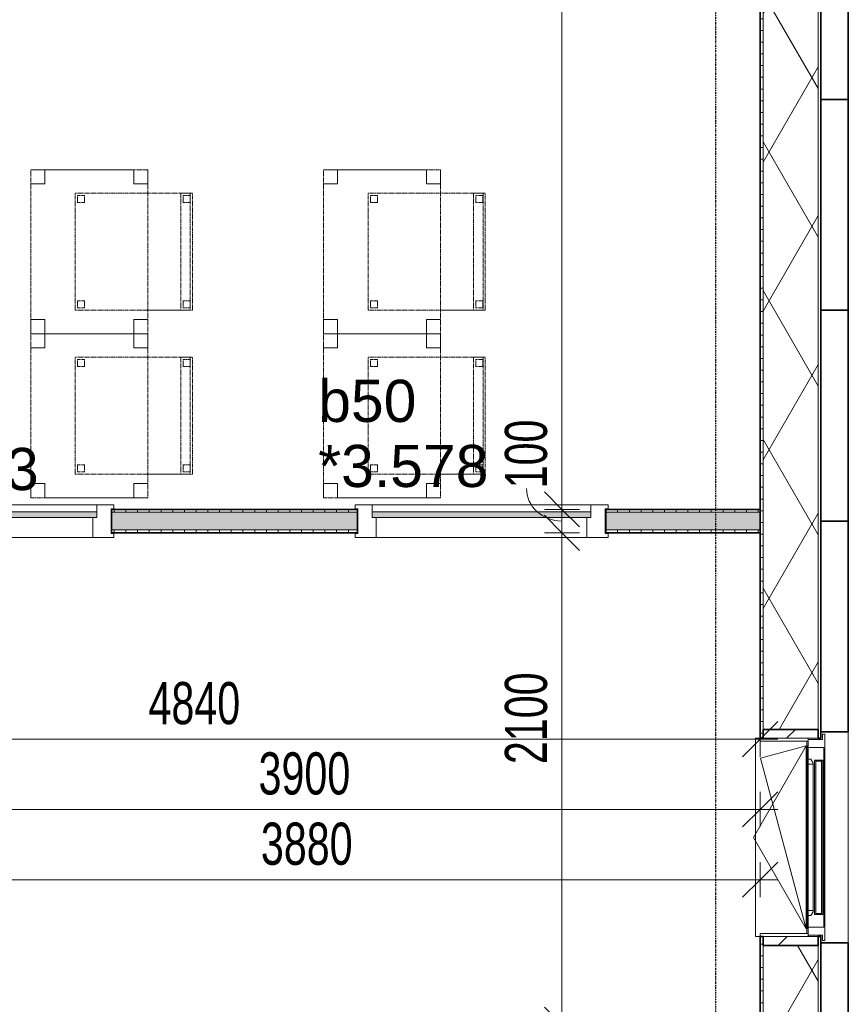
# Model space of a CAD drawing. Header units: millimetres. Extents: x -80560 to 110805, y -11020 to 52719.
# Tile 131 of 145: x 69722 to 73261, y 37637 to 41840. Entities that reach past the tile are written whole.
import ezdxf

# ---------------------------------------------------------------- set-up
doc = ezdxf.new("R2010")
doc.units = ezdxf.units.MM
doc.linetypes.add('CENTER2', pattern=[20, 8, -4, 4, -4])
doc.linetypes.add('DASHED2', pattern=[6, 4, -2])
for name, color, linetype, lineweight in [('A-ANNO-DIMS', 211, 'Continuous', 9), ('A-ANNO-DIMS-100', 211, 'Continuous', 9), ('A-DOOR', 31, 'Continuous', 18), ('A-FLOR', 192, 'Continuous', 18), ('A-GENM', 13, 'Continuous', 18), ('A-GLAZ', 151, 'Continuous', 18), ('A-GLAZ-IDEN', 152, 'Continuous', 18), ('A-GLAZ-SILL', 1, 'Continuous', 18), ('A-WALL', 113, 'Continuous', 35), ('A-WALL-PATT', 111, 'Continuous', 35), ('I-FURN', 30, 'Continuous', 18), ('I-WALL', 2, 'Continuous', 18), ('S-GRID', 1, 'Continuous', 9)]:
    doc.layers.add(name, color=color, linetype=linetype, lineweight=lineweight)
doc.styles.add('Arial', font='arial.ttf', dxfattribs={"height": 180})
doc.styles.add('Arial_5', font='arial.ttf', dxfattribs={"width": 0.7, "height": 180})
doc.dimstyles.new('n3o_1_8', dxfattribs={"dimscale": 304.8, "dimtxt": 183.646692, "dimasz": 0.492126, "dimexe": 0.246063, "dimexo": 0.0625, "dimgap": 0.032808, "dimtad": 1, "dimdec": 0, "dimdsep": 46, "dimtxsty": 'Arial_5', "dimblk1": 'OBLIQUE', "dimblk2": 'OBLIQUE', "dimsah": 1, "dimcen": 0.09, "dimdle": 0.246063, "dimazin": 0, "dimtfac": 1, "dimtdec": 4, "dimtix": 1, "dimtmove": 0, "dimatfit": 3, "dimfxl": 0.246063, "dimfxlon": 1, "dimtvp": 1, "dimtolj": 1, "dimtzin": 0, "dimarcsym": 2})
doc.dimstyles.new('n3o_1_8_1', dxfattribs={"dimscale": 304.8, "dimtxt": 183.646692, "dimasz": 0.492126, "dimexe": 0.246063, "dimexo": 0.0625, "dimgap": 0.032808, "dimtad": 1, "dimdec": 0, "dimdsep": 46, "dimtxsty": 'Arial_5', "dimblk1": 'OBLIQUE', "dimblk2": 'OBLIQUE', "dimsah": 1, "dimcen": 0.09, "dimdle": 0.246063, "dimazin": 0, "dimtfac": 1, "dimtdec": 4, "dimtix": 1, "dimtmove": 1, "dimatfit": 3, "dimfxl": 0.246063, "dimfxlon": 1, "dimtvp": 1, "dimtolj": 1, "dimtzin": 0, "dimarcsym": 2})
doc.dimstyles.new('n3o_1_8_2', dxfattribs={"dimscale": 304.8, "dimtxt": 183.646692, "dimasz": 0.492126, "dimexe": 0.246063, "dimexo": 0.0625, "dimgap": 0.032808, "dimtad": 1, "dimdec": 0, "dimdsep": 46, "dimtxsty": 'Arial_5', "dimblk1": 'OBLIQUE', "dimblk2": 'OBLIQUE', "dimsah": 1, "dimcen": 0.09, "dimdle": 0.246063, "dimazin": 0, "dimtfac": 1, "dimtdec": 4, "dimtix": 1, "dimtmove": 2, "dimatfit": 3, "dimfxl": 0.246063, "dimfxlon": 1, "dimtvp": 1, "dimtolj": 1, "dimtzin": 0, "dimarcsym": 2})
doc.dimstyles.new('n3o_1_8_3', dxfattribs={"dimscale": 304.8, "dimtxt": 183.646692, "dimasz": 0.492126, "dimexe": 0.246063, "dimexo": 0.0625, "dimgap": 0.032808, "dimtad": 1, "dimdec": 0, "dimdsep": 46, "dimtxsty": 'Arial_5', "dimblk1": 'OBLIQUE', "dimblk2": 'OBLIQUE', "dimsah": 1, "dimcen": 0.09, "dimdle": 0.246063, "dimazin": 0, "dimtfac": 1, "dimtdec": 4, "dimtix": 1, "dimtmove": 0, "dimatfit": 3, "dimfxl": 0.246063, "dimfxlon": 1, "dimtvp": 1, "dimtolj": 1, "dimtzin": 0, "dimarcsym": 2})
pattern_1 = [(45, (0, 0), (-141.42136, 141.42136), [])]
pattern_2 = [(90, (67525.82, 39650), (-50, -1e-13), [])]

# ---------------------------------------------------------------- blocks, each defined once
blk = doc.blocks.new('merk 900 draaikiep - std-30819372-DO_03 derde verdieping')
at = {"layer": 'A-GLAZ'}
for p, q in [((-362, 0), (-440, 0)), ((-440, 0), (-440, -10)), ((-362, -4), (-362, 0)), ((440, 0), (362, 0)), ((362, 0), (362, -4)), ((440, -10), (440, 0)), ((-440, -10), (-418, -10)), ((-418, -10), (-418, -72)), ((-384, -72), (-384, -4)), ((-384, -4), (-362, -4)), ((362, -4), (384, -4)), ((384, -4), (384, -72)), ((418, -72), (418, -10)), ((418, -10), (440, -10)), ((-418, -72), (-384, -72)), ((384, -72), (418, -72))]:
    blk.add_line(p, q, dxfattribs=at)
at = {"layer": 'A-GLAZ-SILL'}
for p, q in [((362, 0), (-362, 0)), ((362, -4), (-362, -4)), ((-334, -72), (-384, -72)), ((384, -72), (334, -72))]:
    blk.add_line(p, q, dxfattribs=at)
blk = doc.blocks.new('NLRS_41_GM_WPB_spouwlat-SH_generiek_ISR - 235x38-V116-DO_03 derde verdieping')
at = {"layer": 'A-GENM'}
h = blk.add_hatch(dxfattribs=at)
h.set_pattern_fill('FP_56', color=256, style=0, pattern_type=2)
h.set_pattern_definition(pattern_1)
h.paths.add_polyline_path([(48237, 37889), (48237, 37927), (48002, 37927), (48002, 37889), (48117, 37889)], flags=0)
for p, q in [((48002, 37927), (48002, 37889)), ((48237, 37927), (48002, 37927)), ((48237, 37889), (48237, 37927)), ((48002, 37889), (48237, 37889))]:
    blk.add_line(p, q, dxfattribs=at)
blk = doc.blocks.new('NLRS_41_GM_WPB_spouwlat-SH_generiek_ISR - 235x38-V117-DO_03 derde verdieping')
at = {"layer": 'A-GENM'}
h = blk.add_hatch(dxfattribs=at)
h.set_pattern_fill('FP_56', color=256, style=0, pattern_type=2)
h.set_pattern_definition(pattern_1)
h.paths.add_polyline_path([(48237, 38773), (48237, 38811), (48002, 38811), (48002, 38773), (48117, 38773)], flags=0)
for p, q in [((48002, 38811), (48002, 38773)), ((48237, 38811), (48002, 38811)), ((48237, 38773), (48237, 38811)), ((48002, 38773), (48237, 38773))]:
    blk.add_line(p, q, dxfattribs=at)
blk = doc.blocks.new('41_dagkanten_SH_generiek_ISR - 12x204_5-V118-DO_03 derde verdieping')
at = {"layer": 'A-GENM'}
for p, q in [((48194, 38773), (47989.5, 38773)), ((47989.5, 38773), (47989.5, 38761)), ((47989.5, 38761), (48194, 38761)), ((48194, 38768), (48194, 38773))]:
    blk.add_line(p, q, dxfattribs=at)
blk = doc.blocks.new('41_dagkanten_SH_generiek_ISR - 12x204_5-V119-DO_03 derde verdieping')
at = {"layer": 'A-GENM'}
for p, q in [((48194, 37939), (47989.5, 37939)), ((47989.5, 37939), (47989.5, 37927)), ((47989.5, 37927), (48194, 37927)), ((48194, 37927), (48194, 37932))]:
    blk.add_line(p, q, dxfattribs=at)
blk = doc.blocks.new('32_n3o_deur_enkel met zijlicht - 90x139_17_K_930_2410x2070_deur glasstrook-33349589-DO_03 derde verdieping')
at = {"layer": 'A-GLAZ'}
for p, q in [((-1035, 70), (-945, 70)), ((-1035, 53), (-1035, 70)), ((-1023, 53), (-1035, 53)), ((-1023, -52), (-1023, 53)), ((-945, 70), (-945, -15)), ((-45, 70), (-945, 70)), ((-45, 70), (45, 70)), ((-45, -15), (-45, 70)), ((45, 70), (45, -15)), ((945, 70), (1035, 70)), ((945, -15), (945, 70)), ((1023, 53), (1023, -52)), ((1035, 53), (1023, 53)), ((1035, 70), (1035, 53)), ((-962, -39), (-962, -69)), ((-28, -69), (-28, -39)), ((-1035, -52), (-1023, -52)), ((-1035, -69), (-1035, -52)), ((-962, -69), (-1035, -69)), ((-962, -69), (-28, -69)), ((28, -69), (-28, -69)), ((28, -55), (28, -69)), ((962, -69), (962, -55)), ((1035, -69), (962, -69)), ((1023, -52), (1035, -52)), ((1035, -52), (1035, -69))]:
    blk.add_line(p, q, dxfattribs=at)
blk = doc.blocks.new('30_n3o_raam_vast - 24mm-31742711-DO_03 derde verdieping')
at = {"layer": 'A-DOOR'}
blk.add_hatch(color=256, dxfattribs=at).paths.add_polyline_path([(0, 0), (-934, 0), (-934, -24), (0, -24)], flags=0)
for p, q in [((-934, -24), (-934, 0)), ((-934, 0), (0, 0)), ((0, 0), (0, -24)), ((0, -24), (-934, -24))]:
    blk.add_line(p, q, dxfattribs=at)
blk = doc.blocks.new('32_n3o_raam_h1xb1 - 90x139_17_K_2410x1080-31973212-DO_03 derde verdieping')
at = {"layer": 'A-GLAZ'}
for p, q in [((-540, 69.5), (-540, 52.5)), ((-467, 69.5), (-540, 69.5)), ((-540, 52.5), (-528, 52.5)), ((-528, 52.5), (-528, -52.5)), ((-467, 39.5), (-467, 69.5)), ((-467, 69.5), (467, 69.5)), ((540, 69.5), (467, 69.5)), ((467, 69.5), (467, 39.5)), ((528, -52.5), (528, 52.5)), ((528, 52.5), (540, 52.5)), ((540, 52.5), (540, 69.5)), ((-450, -69.5), (-450, 15.5)), ((450, 15.5), (450, -69.5)), ((-528, -52.5), (-540, -52.5)), ((-540, -52.5), (-540, -69.5)), ((-540, -69.5), (-450, -69.5)), ((450, -69.5), (-450, -69.5)), ((450, -69.5), (540, -69.5)), ((540, -52.5), (528, -52.5)), ((540, -69.5), (540, -52.5))]:
    blk.add_line(p, q, dxfattribs=at)
blk = doc.blocks.new('30_n3o_raam_vast - 24mm-31742709-DO_03 derde verdieping')
at = {"layer": 'A-DOOR'}
blk.add_hatch(color=256, dxfattribs=at).paths.add_polyline_path([(0, 24), (-934, 24), (-934, 0), (0, 0)], flags=0)
for p, q in [((0, 24), (-934, 24)), ((-934, 24), (-934, 0)), ((-934, 0), (0, 0)), ((0, 0), (0, 24))]:
    blk.add_line(p, q, dxfattribs=at)
blk = doc.blocks.new('82_tafel1 - tafel 500x700 2-30673039-DO_03 derde verdieping')
at = {"layer": 'I-FURN', "linetype": 'DASHED2'}
for p, q in [((350, 250), (-350, 250)), ((-350, 250), (-350, -250)), ((350, 250), (-350, 250)), ((-350, 250), (-350, -250)), ((-350, 250), (-350, 190)), ((-290, 250), (-350, 250)), ((-290, 190), (-290, 250)), ((-290, 250), (290, 250)), ((-290, 250), (-290, 190)), ((290, 250), (290, 190)), ((290, 190), (290, 250)), ((350, 250), (290, 250)), ((350, -250), (350, 250)), ((350, -250), (350, 250)), ((350, 190), (350, 250)), ((-350, -190), (-350, 190)), ((-350, 190), (-290, 190)), ((-290, 190), (-350, 190)), ((290, 190), (350, 190)), ((350, 190), (290, 190)), ((350, 190), (350, -190)), ((-290, -190), (-350, -190)), ((-350, -190), (-290, -190)), ((-350, -190), (-350, -250)), ((-290, -250), (-290, -190)), ((-290, -190), (-290, -250)), ((350, -190), (290, -190)), ((290, -190), (290, -250)), ((290, -250), (290, -190)), ((290, -190), (350, -190)), ((350, -250), (350, -190)), ((-350, -250), (350, -250)), ((-350, -250), (350, -250)), ((-350, -250), (-290, -250)), ((290, -250), (-290, -250)), ((290, -250), (350, -250))]:
    blk.add_line(p, q, dxfattribs=at)
blk = doc.blocks.new('82_zitmeubel - stoel 500x500-V265-DO_03 derde verdieping')
at = {"layer": 'I-FURN', "linetype": 'DASHED2'}
for p, q in [((-192.1, -73), (-192.1, 237)), ((-192.1, 237), (-192.1, -73)), ((-192.1, 237), (307.9, 237)), ((-192.1, 237), (307.9, 237)), ((-182.1, 226), (-182.1, 198)), ((-182.1, 198), (-182.1, 226)), ((-153.1, 227), (-181.1, 227)), ((-181.1, 227), (-153.1, 227)), ((-152.1, 198), (-152.1, 226)), ((-152.1, 226), (-152.1, 198)), ((267.9, 226), (267.9, 198)), ((267.9, 198), (267.9, 226)), ((296.9, 227), (268.9, 227)), ((268.9, 227), (296.9, 227)), ((297.9, 198), (297.9, 226)), ((297.9, 226), (297.9, 198)), ((307.9, 237), (307.9, -73)), ((307.9, -73), (307.9, 237)), ((-181.1, 197), (-153.1, 197)), ((-153.1, 197), (-181.1, 197)), ((268.9, 197), (296.9, 197)), ((296.9, 197), (268.9, 197)), ((-192.1, -213), (-192.1, -73)), ((-192.1, -73), (-192.1, -263)), ((307.9, -73), (307.9, -213)), ((307.9, -263), (307.9, -73)), ((-192.1, -254.1), (-192.1, -213)), ((307.9, -213), (-192.1, -213)), ((-182.1, -224), (-182.1, -252)), ((-182.1, -252), (-182.1, -224)), ((-153.1, -223), (-181.1, -223)), ((-181.1, -223), (-153.1, -223)), ((-152.1, -252), (-152.1, -224)), ((-152.1, -224), (-152.1, -252)), ((267.9, -224), (267.9, -252)), ((267.9, -252), (267.9, -224)), ((296.9, -223), (268.9, -223)), ((268.9, -223), (296.9, -223)), ((297.9, -252), (297.9, -224)), ((297.9, -224), (297.9, -252)), ((307.9, -213), (307.9, -254.1)), ((-192.1, -263), (-192.1, -254.1)), ((307.9, -254.1), (-192.1, -254.1)), ((-192.1, -263), (307.9, -263)), ((-192.1, -263), (307.9, -263)), ((-181.1, -253), (-153.1, -253)), ((-153.1, -253), (-181.1, -253)), ((268.9, -253), (296.9, -253)), ((296.9, -253), (268.9, -253)), ((307.9, -254.1), (307.9, -263))]:
    blk.add_line(p, q, dxfattribs=at)
for centre, start, end in [((-181.1, 226), 90, 180), ((-181.1, 226), 150, 180), ((-181.1, 226), 120, 150), ((-181.1, 226), 105, 120), ((-181.1, 226), 90, 105), ((-153.1, 226), 75, 90), ((-153.1, 226), 75, 90), ((-153.1, 226), 45, 75), ((-153.1, 226), 360, 75), ((-153.1, 226), 360, 45), ((268.9, 226), 90, 180), ((268.9, 226), 90, 165), ((268.9, 226), 165, 180), ((296.9, 226), 360, 90), ((296.9, 226), 15, 90), ((296.9, 226), 360, 15), ((-181.1, 198), 180, 270), ((-181.1, 198), 180, 270), ((-153.1, 198), 270, 0), ((-153.1, 198), 270, 0), ((268.9, 198), 180, 240), ((268.9, 198), 180, 270), ((268.9, 198), 240, 270), ((296.9, 198), 270, 360), ((296.9, 198), 270, 360), ((-181.1, -224), 90, 180), ((-181.1, -224), 135, 180), ((-181.1, -252), 180, 270), ((-181.1, -252), 180, 270), ((-181.1, -224), 90, 135), ((-153.1, -224), 0, 90), ((-153.1, -224), 0, 90), ((-153.1, -252), 270, 0), ((-153.1, -252), 270, 0), ((268.9, -224), 90, 180), ((268.9, -224), 105, 180), ((268.9, -252), 180, 270), ((268.9, -252), 180, 270), ((268.9, -224), 90, 105), ((296.9, -224), 0, 90), ((296.9, -224), 0, 90), ((296.9, -252), 270, 0), ((296.9, -252), 270, 0)]:
    blk.add_arc(centre, 1, start, end, dxfattribs=at)
blk = doc.blocks.new('82_zitmeubel - stoel 500x500-V266-DO_03 derde verdieping')
at = {"layer": 'I-FURN', "linetype": 'DASHED2'}
for p, q in [((-192.1, -73), (-192.1, 237)), ((-192.1, 237), (-192.1, -73)), ((-192.1, 237), (307.9, 237)), ((-192.1, 237), (307.9, 237)), ((-182.1, 226), (-182.1, 198)), ((-182.1, 198), (-182.1, 226)), ((-153.1, 227), (-181.1, 227)), ((-181.1, 227), (-153.1, 227)), ((-152.1, 198), (-152.1, 226)), ((-152.1, 226), (-152.1, 198)), ((267.9, 226), (267.9, 198)), ((267.9, 198), (267.9, 226)), ((296.9, 227), (268.9, 227)), ((268.9, 227), (296.9, 227)), ((297.9, 198), (297.9, 226)), ((297.9, 226), (297.9, 198)), ((307.9, 237), (307.9, -73)), ((307.9, -73), (307.9, 237)), ((-181.1, 197), (-153.1, 197)), ((-153.1, 197), (-181.1, 197)), ((268.9, 197), (296.9, 197)), ((296.9, 197), (268.9, 197)), ((-192.1, -213), (-192.1, -73)), ((-192.1, -73), (-192.1, -263)), ((307.9, -73), (307.9, -213)), ((307.9, -263), (307.9, -73)), ((-192.1, -254.1), (-192.1, -213)), ((307.9, -213), (-192.1, -213)), ((-182.1, -224), (-182.1, -252)), ((-182.1, -252), (-182.1, -224)), ((-153.1, -223), (-181.1, -223)), ((-181.1, -223), (-153.1, -223)), ((-152.1, -252), (-152.1, -224)), ((-152.1, -224), (-152.1, -252)), ((267.9, -224), (267.9, -252)), ((267.9, -252), (267.9, -224)), ((296.9, -223), (268.9, -223)), ((268.9, -223), (296.9, -223)), ((297.9, -252), (297.9, -224)), ((297.9, -224), (297.9, -252)), ((307.9, -213), (307.9, -254.1)), ((-192.1, -263), (-192.1, -254.1)), ((307.9, -254.1), (-192.1, -254.1)), ((-192.1, -263), (307.9, -263)), ((-192.1, -263), (307.9, -263)), ((-181.1, -253), (-153.1, -253)), ((-153.1, -253), (-181.1, -253)), ((268.9, -253), (296.9, -253)), ((296.9, -253), (268.9, -253)), ((307.9, -254.1), (307.9, -263))]:
    blk.add_line(p, q, dxfattribs=at)
for centre, start, end in [((-181.1, 226), 90, 165), ((-181.1, 226), 90, 180), ((-181.1, 226), 165, 180), ((-153.1, 226), 75, 90), ((-153.1, 226), 360, 90), ((-153.1, 226), 60, 75), ((-153.1, 226), 45, 60), ((-153.1, 226), 360, 45), ((268.9, 226), 90, 180), ((268.9, 226), 150, 165), ((268.9, 226), 165, 180), ((268.9, 226), 90, 150), ((296.9, 226), 75, 90), ((296.9, 226), 75, 90), ((296.9, 226), 60, 75), ((296.9, 226), 360, 75), ((296.9, 226), 360, 60), ((-181.1, 198), 180, 270), ((-181.1, 198), 180, 270), ((-153.1, 198), 270, 0), ((-153.1, 198), 270, 345), ((-153.1, 198), 345, 0), ((268.9, 198), 180, 270), ((268.9, 198), 180, 195), ((268.9, 198), 195, 270), ((296.9, 198), 270, 360), ((296.9, 198), 270, 330), ((296.9, 198), 330, 360), ((-181.1, -224), 90, 180), ((-181.1, -224), 90, 180), ((-181.1, -252), 180, 270), ((-181.1, -252), 180, 270), ((-153.1, -224), 0, 90), ((-153.1, -224), 30, 90), ((-153.1, -252), 270, 0), ((-153.1, -252), 270, 0), ((-153.1, -224), 0, 30), ((268.9, -224), 90, 180), ((268.9, -224), 90, 180), ((268.9, -252), 180, 270), ((268.9, -252), 180, 270), ((296.9, -224), 0, 90), ((296.9, -224), 0, 90), ((296.9, -252), 270, 0), ((296.9, -252), 330, 0), ((296.9, -252), 270, 330)]:
    blk.add_arc(centre, 1, start, end, dxfattribs=at)
blk = doc.blocks.new('82_zitmeubel - stoel 500x500-V267-DO_03 derde verdieping')
at = {"layer": 'I-FURN', "linetype": 'DASHED2'}
for p, q in [((-192.1, -73), (-192.1, 237)), ((-192.1, 237), (-192.1, -73)), ((-192.1, 237), (307.9, 237)), ((-192.1, 237), (307.9, 237)), ((-182.1, 226), (-182.1, 198)), ((-182.1, 198), (-182.1, 226)), ((-153.1, 227), (-181.1, 227)), ((-181.1, 227), (-153.1, 227)), ((-152.1, 198), (-152.1, 226)), ((-152.1, 226), (-152.1, 198)), ((267.9, 226), (267.9, 198)), ((267.9, 198), (267.9, 226)), ((296.9, 227), (268.9, 227)), ((268.9, 227), (296.9, 227)), ((297.9, 198), (297.9, 226)), ((297.9, 226), (297.9, 198)), ((307.9, 237), (307.9, -73)), ((307.9, -73), (307.9, 237)), ((-181.1, 197), (-153.1, 197)), ((-153.1, 197), (-181.1, 197)), ((268.9, 197), (296.9, 197)), ((296.9, 197), (268.9, 197)), ((-192.1, -213), (-192.1, -73)), ((-192.1, -73), (-192.1, -263)), ((307.9, -73), (307.9, -213)), ((307.9, -263), (307.9, -73)), ((-192.1, -254.1), (-192.1, -213)), ((307.9, -213), (-192.1, -213)), ((-182.1, -224), (-182.1, -252)), ((-182.1, -252), (-182.1, -224)), ((-153.1, -223), (-181.1, -223)), ((-181.1, -223), (-153.1, -223)), ((-152.1, -252), (-152.1, -224)), ((-152.1, -224), (-152.1, -252)), ((267.9, -224), (267.9, -252)), ((267.9, -252), (267.9, -224)), ((296.9, -223), (268.9, -223)), ((268.9, -223), (296.9, -223)), ((297.9, -252), (297.9, -224)), ((297.9, -224), (297.9, -252)), ((307.9, -213), (307.9, -254.1)), ((-192.1, -263), (-192.1, -254.1)), ((307.9, -254.1), (-192.1, -254.1)), ((-192.1, -263), (307.9, -263)), ((-192.1, -263), (307.9, -263)), ((-181.1, -253), (-153.1, -253)), ((-153.1, -253), (-181.1, -253)), ((268.9, -253), (296.9, -253)), ((296.9, -253), (268.9, -253)), ((307.9, -254.1), (307.9, -263))]:
    blk.add_line(p, q, dxfattribs=at)
for centre, start, end in [((-181.1, 226), 90, 180), ((-181.1, 226), 90, 180), ((-153.1, 226), 75, 90), ((-153.1, 226), 60, 90), ((-153.1, 226), 45, 75), ((-153.1, 226), 360, 60), ((-153.1, 226), 360, 45), ((268.9, 226), 90, 180), ((268.9, 226), 150, 165), ((268.9, 226), 165, 180), ((268.9, 226), 90, 150), ((296.9, 226), 360, 90), ((296.9, 226), 360, 90), ((-181.1, 198), 180, 195), ((-181.1, 198), 180, 270), ((-181.1, 198), 195, 270), ((-153.1, 198), 270, 0), ((-153.1, 198), 270, 285), ((-153.1, 198), 285, 0), ((268.9, 198), 180, 270), ((268.9, 198), 180, 240), ((268.9, 198), 240, 270), ((296.9, 198), 270, 360), ((296.9, 198), 270, 360), ((-181.1, -224), 90, 180), ((-181.1, -224), 90, 180), ((-181.1, -252), 180, 270), ((-181.1, -252), 180, 195), ((-153.1, -224), 0, 90), ((-153.1, -224), 0, 90), ((-153.1, -252), 270, 0), ((-153.1, -252), 270, 0), ((268.9, -224), 90, 180), ((268.9, -224), 90, 180), ((268.9, -252), 180, 270), ((268.9, -252), 180, 270), ((296.9, -224), 0, 90), ((296.9, -224), 0, 90), ((296.9, -252), 270, 0), ((296.9, -252), 270, 0), ((-181.1, -252), 195, 270)]:
    blk.add_arc(centre, 1, start, end, dxfattribs=at)
blk = doc.blocks.new('82_zitmeubel - stoel 500x500-V268-DO_03 derde verdieping')
at = {"layer": 'I-FURN', "linetype": 'DASHED2'}
for p, q in [((-192.1, -73), (-192.1, 237)), ((-192.1, 237), (-192.1, -73)), ((-192.1, 237), (307.9, 237)), ((-192.1, 237), (307.9, 237)), ((-182.1, 226), (-182.1, 198)), ((-182.1, 198), (-182.1, 226)), ((-153.1, 227), (-181.1, 227)), ((-181.1, 227), (-153.1, 227)), ((-152.1, 198), (-152.1, 226)), ((-152.1, 226), (-152.1, 198)), ((267.9, 226), (267.9, 198)), ((267.9, 198), (267.9, 226)), ((296.9, 227), (268.9, 227)), ((268.9, 227), (296.9, 227)), ((297.9, 198), (297.9, 226)), ((297.9, 226), (297.9, 198)), ((307.9, 237), (307.9, -73)), ((307.9, -73), (307.9, 237)), ((-181.1, 197), (-153.1, 197)), ((-153.1, 197), (-181.1, 197)), ((268.9, 197), (296.9, 197)), ((296.9, 197), (268.9, 197)), ((-192.1, -213), (-192.1, -73)), ((-192.1, -73), (-192.1, -263)), ((307.9, -73), (307.9, -213)), ((307.9, -263), (307.9, -73)), ((-192.1, -254.1), (-192.1, -213)), ((307.9, -213), (-192.1, -213)), ((-182.1, -224), (-182.1, -252)), ((-182.1, -252), (-182.1, -224)), ((-153.1, -223), (-181.1, -223)), ((-181.1, -223), (-153.1, -223)), ((-152.1, -252), (-152.1, -224)), ((-152.1, -224), (-152.1, -252)), ((267.9, -224), (267.9, -252)), ((267.9, -252), (267.9, -224)), ((296.9, -223), (268.9, -223)), ((268.9, -223), (296.9, -223)), ((297.9, -252), (297.9, -224)), ((297.9, -224), (297.9, -252)), ((307.9, -213), (307.9, -254.1)), ((-192.1, -263), (-192.1, -254.1)), ((307.9, -254.1), (-192.1, -254.1)), ((-192.1, -263), (307.9, -263)), ((-192.1, -263), (307.9, -263)), ((-181.1, -253), (-153.1, -253)), ((-153.1, -253), (-181.1, -253)), ((268.9, -253), (296.9, -253)), ((296.9, -253), (268.9, -253)), ((307.9, -254.1), (307.9, -263))]:
    blk.add_line(p, q, dxfattribs=at)
for centre, start, end in [((-181.1, 226), 90, 180), ((-181.1, 226), 90, 180), ((-153.1, 226), 360, 90), ((-153.1, 226), 15, 90), ((-153.1, 226), 360, 15), ((268.9, 226), 90, 180), ((268.9, 226), 90, 180), ((296.9, 226), 360, 90), ((296.9, 226), 360, 90), ((-181.1, 198), 180, 210), ((-181.1, 198), 180, 255), ((-181.1, 198), 210, 240), ((-181.1, 198), 240, 255), ((-181.1, 198), 255, 270), ((-181.1, 198), 255, 270), ((-153.1, 198), 270, 0), ((-153.1, 198), 270, 285), ((-153.1, 198), 285, 0), ((268.9, 198), 180, 195), ((268.9, 198), 180, 210), ((268.9, 198), 195, 270), ((268.9, 198), 210, 225), ((268.9, 198), 225, 240), ((268.9, 198), 240, 255), ((268.9, 198), 255, 270), ((296.9, 198), 270, 300), ((296.9, 198), 270, 285), ((296.9, 198), 285, 360), ((296.9, 198), 300, 315), ((296.9, 198), 315, 360), ((-181.1, -224), 90, 180), ((-181.1, -224), 150, 180), ((-181.1, -252), 180, 270), ((-181.1, -252), 180, 210), ((-181.1, -224), 90, 150), ((-153.1, -224), 0, 90), ((-153.1, -224), 0, 90), ((-153.1, -252), 270, 0), ((-153.1, -252), 285, 0), ((268.9, -224), 90, 180), ((268.9, -224), 90, 180), ((268.9, -252), 180, 270), ((268.9, -252), 180, 270), ((296.9, -224), 0, 90), ((296.9, -224), 0, 90), ((296.9, -252), 270, 0), ((296.9, -252), 330, 0), ((-181.1, -252), 210, 270), ((-153.1, -252), 270, 285), ((296.9, -252), 270, 315), ((296.9, -252), 315, 330)]:
    blk.add_arc(centre, 1, start, end, dxfattribs=at)
blk = doc.blocks.new('31_n3o_RT72_raam binnensponning_771017_v3 - Type 1-33563407-DO_03 derde verdieping')
at = {"layer": 'A-GENM'}
for p, q in [((-372, -72), (-390, -72)), ((-390, -72), (-390, -76)), ((-390, -76), (-372.03, -76)), ((-372.03, -76), (-372, -72)), ((-372, -72), (-372.03, -76)), ((-372.03, -76), (372.03, -76)), ((372, -72), (-372, -72)), ((372.03, -76), (372, -72)), ((390, -72), (372, -72)), ((372, -72), (372.03, -76)), ((372.03, -76), (390, -76)), ((390, -76), (390, -72))]:
    blk.add_line(p, q, dxfattribs=at)
blk = doc.blocks.new('Mobility Plan Swing v2 - Mobility Plan Swing v2-33563420-DO_03 derde verdieping')
at = {"layer": 'A-GENM'}
for p, q in [((-390, 0), (0, 225.2)), ((0, 225.2), (390, 0)), ((-390, 0), (337.7, 195)), ((390, 0), (337.7, 195))]:
    blk.add_line(p, q, dxfattribs=at)
blk = doc.blocks.new('30_n3o_RT72_glas met glaslat - Type 1-33563412-DO_03 derde verdieping')
at = {"layer": 'A-GENM'}
for points in [[(329, -5), (-329, -5), (-329, -11), (329, -11)], [(329, -35), (-329, -35), (-329, -41), (329, -41)]]:
    blk.add_hatch(color=256, dxfattribs=at).paths.add_polyline_path(points, flags=0)
for p, q in [((-0.50292, 0), (0.50292, 0)), ((-329, -11), (-329, -5)), ((-329, -5), (329, -5)), ((329, -11), (-329, -11)), ((-329, -35), (-329, -11)), ((-329, -41), (-329, -35)), ((-329, -35), (329, -35)), ((329, -41), (-329, -41)), ((-325, -11), (-325, -35)), ((325, -35), (325, -11)), ((329, -11), (329, -5)), ((329, -11), (329, -35)), ((329, -41), (329, -35))]:
    blk.add_line(p, q, dxfattribs=at)
blk = doc.blocks.new('DPWP_30_n3o_RT72_glas met glaslat Frame1 - Type 1-33563415-DO_03 derde verdieping')
at = {"layer": 'A-GENM'}
for p, q in [((-334, -15), (-317.317, -5)), ((-334, -27), (-334, -15)), ((-312, -27), (-334, -27)), ((-317.317, -5), (-312, -5)), ((312, -5), (-312, -5)), ((-312, -5), (-312, -27)), ((312, -27), (-312, -27)), ((312, -5), (317.317, -5)), ((312, -27), (312, -5)), ((334, -27), (312, -27)), ((317.317, -5), (334, -15)), ((334, -15), (334, -27))]:
    blk.add_line(p, q, dxfattribs=at)
blk = doc.blocks.new('NLRS_42_GM_ISR_vensterbank_kunststeen-SH_generiek_ISR - 220x20-33891784-DO_03 derde verdieping')
at = {"layer": 'A-GENM'}
for p, q in [((-423, 199.5), (-423, 220)), ((-423, 220), (423, 220)), ((423, 220), (423, 199.5)), ((-390, 0), (-411, 0)), ((411, 0), (390, 0))]:
    blk.add_line(p, q, dxfattribs=at)
blk = doc.blocks.new('DIMBLOCK219-DO_03 derde verdieping')
at = {"layer": 'A-ANNO-DIMS-100'}
for p, q in [((68044.8, 38769.3), (68119.8, 38844.3)), ((68044.8, 38844.3), (68044.8, 38694.3)), ((68044.8, 38769.3), (68044.8, 38844.3)), ((72884.3, 38769.3), (72959.3, 38844.3)), ((72884.3, 38844.3), (72884.3, 38694.3)), ((72884.3, 38769.3), (72884.3, 38844.3)), ((68044.8, 38769.3), (67969.8, 38694.3)), ((68044.8, 38769.3), (72959.3, 38769.3)), ((72884.3, 38769.3), (72809.3, 38694.3))]:
    blk.add_line(p, q, dxfattribs=at)
at = {"layer": 'A-ANNO-DIMS-100', "color": 0, "insert": (70272.4, 39013), "char_height": 180, "width": 461.094, "attachment_point": 1, "line_spacing_factor": 0.941778, "style": 'Arial_5'}
blk.add_mtext('4840', dxfattribs=at)
blk = doc.blocks.new('_Oblique')
at = {"color": 0, "linetype": 'ByBlock', "lineweight": -2}
blk.add_line((-0.5, -0.5), (0.5, 0.5), dxfattribs=at)
blk = doc.blocks.new('DIMBLOCK236-DO_03 derde verdieping')
at = {"layer": 'A-ANNO-DIMS-100'}
for p, q in [((68984.8, 38469.3), (69059.8, 38544.3)), ((68984.8, 38394.3), (68984.8, 38544.3)), ((72884.3, 38469.3), (72959.3, 38544.3)), ((72884.3, 38544.3), (72884.3, 38394.3)), ((72884.3, 38469.3), (72884.3, 38544.3)), ((68984.8, 38469.3), (68909.8, 38394.3)), ((68984.8, 38469.3), (72959.3, 38469.3)), ((68984.8, 38469.3), (68984.8, 38394.3)), ((72884.3, 38469.3), (72809.3, 38394.3))]:
    blk.add_line(p, q, dxfattribs=at)
at = {"layer": 'A-ANNO-DIMS-100', "color": 0, "insert": (70742.4, 38713), "char_height": 180, "width": 461.094, "attachment_point": 1, "line_spacing_factor": 0.941778, "style": 'Arial_5'}
blk.add_mtext('3900', dxfattribs=at)
blk = doc.blocks.new('DIMBLOCK321-DO_03 derde verdieping')
at = {"layer": 'A-ANNO-DIMS-100'}
for p, q in [((72037.9, 47839.5), (71962.9, 47914.5)), ((72037.9, 47914.5), (72037.9, 39750)), ((72112.9, 47839.5), (71962.9, 47839.5)), ((72037.9, 47839.5), (72112.9, 47764.5)), ((72037.9, 47839.5), (72112.9, 47839.5)), ((72037.9, 39750), (71962.9, 39825)), ((72112.9, 39750), (71962.9, 39750)), ((72037.9, 39750), (72112.9, 39675)), ((72037.9, 39750), (72112.9, 39750))]:
    blk.add_line(p, q, dxfattribs=at)
at = {"layer": 'A-ANNO-DIMS-100', "color": 0, "insert": (71794.2, 43602.6), "char_height": 180, "width": 461.094, "attachment_point": 1, "rotation": 90, "line_spacing_factor": 0.941778, "style": 'Arial_5'}
blk.add_mtext('8090', dxfattribs=at)
blk = doc.blocks.new('DIMBLOCK322-DO_03 derde verdieping')
at = {"layer": 'A-ANNO-DIMS-100'}
for p, q in [((72037.9, 39750), (71962.9, 39825)), ((72112.9, 39750), (71962.9, 39750)), ((72037.9, 39650), (71962.9, 39725)), ((72037.9, 39750), (72037.9, 39650)), ((72037.9, 39750), (72112.9, 39675)), ((72037.9, 39750), (72112.9, 39750)), ((72112.9, 39650), (71962.9, 39650)), ((72037.9, 39650), (72112.9, 39575)), ((72037.9, 39650), (72112.9, 39650))]:
    blk.add_line(p, q, dxfattribs=at)
blk.add_ellipse((72037.9, 39839.7), major_axis=(151.3, 0), ratio=0.923861, start_param=3.141593, end_param=4.712389, dxfattribs=at)
at = {"layer": 'A-ANNO-DIMS-100', "color": 0, "insert": (71794.2, 39839.7), "char_height": 180, "width": 345.821, "attachment_point": 1, "rotation": 90, "line_spacing_factor": 0.941778, "style": 'Arial_5'}
blk.add_mtext('100', dxfattribs=at)
blk = doc.blocks.new('DIMBLOCK323-DO_03 derde verdieping')
at = {"layer": 'A-ANNO-DIMS-100'}
for p, q in [((72037.9, 39650), (71962.9, 39725)), ((72112.9, 39650), (71962.9, 39650)), ((72037.9, 39650), (72037.9, 37549.8)), ((72037.9, 39650), (72112.9, 39575)), ((72037.9, 39650), (72112.9, 39650)), ((72037.9, 37549.8), (71962.9, 37624.8)), ((72112.9, 37549.8), (71962.9, 37549.8)), ((72037.9, 37549.8), (72112.9, 37474.8)), ((72037.9, 37549.8), (72112.9, 37549.8))]:
    blk.add_line(p, q, dxfattribs=at)
at = {"layer": 'A-ANNO-DIMS-100', "color": 0, "insert": (71794.2, 38662.6), "char_height": 180, "width": 461.094, "attachment_point": 1, "rotation": 90, "line_spacing_factor": 0.941778, "style": 'Arial_5'}
blk.add_mtext('2100', dxfattribs=at)
blk = doc.blocks.new('DIMBLOCK512-DO_03 derde verdieping')
at = {"layer": 'A-ANNO-DIMS-100'}
for p, q in [((69004.8, 38169.3), (69079.8, 38244.3)), ((69004.8, 38094.3), (69004.8, 38244.3)), ((72884.3, 38169.3), (72959.3, 38244.3)), ((72884.3, 38244.3), (72884.3, 38094.3)), ((72884.3, 38169.3), (72884.3, 38244.3)), ((69004.8, 38169.3), (68929.8, 38094.3)), ((69004.8, 38169.3), (72959.3, 38169.3)), ((69004.8, 38169.3), (69004.8, 38094.3)), ((72884.3, 38169.3), (72809.3, 38094.3))]:
    blk.add_line(p, q, dxfattribs=at)
at = {"layer": 'A-ANNO-DIMS-100', "color": 0, "insert": (70752.4, 38413), "char_height": 180, "width": 461.094, "attachment_point": 1, "line_spacing_factor": 0.941778, "style": 'Arial_5'}
blk.add_mtext('3880', dxfattribs=at)

msp = doc.modelspace()

# ---------------------------------------------------------------- hatches: boundary and pattern name
at = {"layer": 'A-WALL-PATT', "lineweight": 18}
h = msp.add_hatch(dxfattribs=at)
h.set_pattern_fill('FP_2', color=256, style=0, pattern_type=2)
h.set_pattern_definition([(60, (24894.82, 0), (-274.963, 158.75), []), (120, (24894.82, 0), (-274.963, -158.75), [])])
h.paths.add_polyline_path([(73011.8, 35402), (73131.8, 35402), (73131.8, 37889), (72896.8, 37889), (72896.8, 35402)], flags=0)
h.paths.add_polyline_path([(73011.8, 38811), (73131.8, 38811), (73131.8, 42389), (72896.8, 42389), (72896.8, 38811)], flags=0)
h.paths.add_polyline_path([(73011.8, 43311), (73131.8, 43311), (73131.8, 45089), (72896.8, 45089), (72896.8, 43311)], flags=0)
h.paths.add_polyline_path([(72896.8, 46911), (73131.8, 46911), (73131.8, 48087), (72896.8, 48087), (72896.8, 46914.5)], flags=0)
h = msp.add_hatch(dxfattribs=at)
h.set_pattern_fill('FP_65', color=256, style=0, pattern_type=2)
h.set_pattern_definition([(90, (73143.82, 41744.25), (-50, -5e-14), [])])
h.paths.add_polyline_path([(73131.8, 35637), (73143.8, 35637), (73143.8, 37927), (73131.8, 37927), (73131.8, 36250.1)], flags=0)
h.paths.add_polyline_path([(73131.8, 38773), (73143.8, 38773), (73143.8, 42427), (73131.8, 42427), (73131.8, 38811)], flags=0)
h.paths.add_polyline_path([(73143.8, 43273), (73143.8, 45127), (73131.8, 45127), (73131.8, 43273)], flags=0)
h.paths.add_polyline_path([(73131.8, 46873), (73143.8, 46873), (73143.8, 48099), (73131.8, 48099), (73131.8, 46911)], flags=0)
h = msp.add_hatch(dxfattribs=at)
h.set_pattern_fill('FP_66', color=256, angle=90, style=0, pattern_type=2)
h.set_pattern_definition([(180, (73143.82, 41744.25), (5e-14, -50), [])])
h.paths.add_polyline_path([(72884.3, 35389.5), (72896.8, 35389.5), (72896.8, 37927), (72884.3, 37927), (72884.3, 35583.6)], flags=0)
h.paths.add_polyline_path([(72896.8, 38773), (72896.8, 42427), (72884.3, 42427), (72884.3, 38773)], flags=0)
h.paths.add_polyline_path([(72884.3, 43273), (72896.8, 43273), (72896.8, 45127), (72884.3, 45127), (72884.3, 43581.9)], flags=0)
h.paths.add_polyline_path([(72884.3, 46873), (72896.8, 46873), (72896.8, 47852), (72884.3, 47852), (72884.3, 46914.5)], flags=0)
at = {"layer": 'A-WALL-PATT', "lineweight": 5}
h = msp.add_hatch(color=256, dxfattribs=at)
h.paths.add_polyline_path([(72884.3, 39662.5), (72884.3, 39737.5), (72224.8, 39737.5), (72224.8, 39662.5), (72424.4, 39662.5)], flags=0)
h.paths.add_polyline_path([(71164.8, 39662.5), (71164.8, 39737.5), (70114.8, 39737.5), (70114.8, 39662.5), (70662.4, 39662.5)], flags=0)
h.paths.add_polyline_path([(67874.8, 39662.5), (68064.8, 39662.5), (68064.8, 39737.5), (67874.8, 39737.5)], flags=0)
h.paths.add_polyline_path([(66624.8, 39662.5), (66814.8, 39662.5), (66814.8, 39737.5), (66624.8, 39737.5)], flags=0)
h.paths.add_polyline_path([(65564.8, 39662.5), (65564.8, 39737.5), (64817.3, 39737.5), (64817.3, 39662.5), (65376.3, 39662.5)], flags=0)
h.paths.add_polyline_path([(62767.3, 39662.5), (62767.3, 39737.5), (62142.3, 39737.5), (62142.3, 39662.5), (62439.6, 39662.5)], flags=0)
at = {"layer": 'A-WALL-PATT', "lineweight": 18}
h = msp.add_hatch(dxfattribs=at)
h.set_pattern_fill('FP_85', color=256, angle=90, style=0, pattern_type=2)
h.set_pattern_definition(pattern_2)
h.paths.add_polyline_path([(72884.3, 39737.5), (72884.3, 39750), (72224.8, 39750), (72224.8, 39737.5), (72424.4, 39737.5)], flags=0)
h.paths.add_polyline_path([(71164.8, 39737.5), (71164.8, 39750), (70114.8, 39750), (70114.8, 39737.5), (70662.4, 39737.5)], flags=0)
h.paths.add_polyline_path([(68064.8, 39737.5), (68064.8, 39750), (68032.3, 39750), (68032.3, 39737.5)], flags=0)
h.paths.add_polyline_path([(66732.3, 39737.5), (66814.8, 39737.5), (66814.8, 39750), (66732.3, 39750)], flags=0)
h.paths.add_polyline_path([(67874.8, 39737.5), (67957.3, 39737.5), (67957.3, 39750), (67874.8, 39750)], flags=0)
h.paths.add_polyline_path([(64817.3, 39737.5), (65564.8, 39737.5), (65564.8, 39750), (64817.3, 39750)], flags=0)
h.paths.add_polyline_path([(66624.8, 39737.5), (66657.3, 39737.5), (66657.3, 39750), (66624.8, 39750)], flags=0)
h.paths.add_polyline_path([(62167.3, 39737.5), (62767.3, 39737.5), (62767.3, 39750), (62167.3, 39750)], flags=0)
h = msp.add_hatch(dxfattribs=at)
h.set_pattern_fill('FP_85', color=256, angle=90, style=0, pattern_type=2)
h.set_pattern_definition(pattern_2)
h.paths.add_polyline_path([(72884.3, 39650), (72884.3, 39662.5), (72224.8, 39662.5), (72224.8, 39650), (72424.4, 39650)], flags=0)
h.paths.add_polyline_path([(71164.8, 39650), (71164.8, 39662.5), (70114.8, 39662.5), (70114.8, 39650), (70662.4, 39650)], flags=0)
h.paths.add_polyline_path([(66624.8, 39650), (66814.8, 39650), (66814.8, 39662.5), (66624.8, 39662.5)], flags=0)
h.paths.add_polyline_path([(67874.8, 39650), (68064.8, 39650), (68064.8, 39662.5), (67874.8, 39662.5)], flags=0)
h.paths.add_polyline_path([(65564.8, 39650), (65564.8, 39662.5), (64817.3, 39662.5), (64817.3, 39650), (65376.3, 39650)], flags=0)
h.paths.add_polyline_path([(62167.3, 39650), (62767.3, 39650), (62767.3, 39662.5), (62167.3, 39662.5)], flags=0)

# ---------------------------------------------------------------- linework, layer by layer
at = {"layer": 'A-FLOR'}
msp.add_line((73260.8, 38800), (73260.8, 37900), dxfattribs=at)
at = {"layer": 'A-WALL'}
for p, q in [((72884.3, 42427), (72884.3, 38773)), ((73143.8, 38773), (73143.8, 42427)), ((73260.8, 38800), (73260.8, 42400)), ((73143.8, 41500), (73260.8, 41500)), ((73143.8, 40600), (73260.8, 40600)), ((73143.8, 39700), (73260.8, 39700)), ((72896.8, 38773), (72896.8, 38811)), ((72896.8, 38811), (73131.8, 38811)), ((73131.8, 38811), (73131.8, 38773)), ((73143.8, 38800), (73260.8, 38800)), ((72884.3, 38773), (72896.8, 38773)), ((73131.8, 38773), (73143.8, 38773)), ((72884.3, 37927), (72884.3, 35389.5)), ((72896.8, 37927), (72884.3, 37927)), ((72896.8, 37889), (72896.8, 37927)), ((73143.8, 37927), (73131.8, 37927)), ((73131.8, 37927), (73131.8, 37889)), ((73143.8, 35649), (73143.8, 37927)), ((73131.8, 37889), (72896.8, 37889)), ((73260.8, 37900), (73143.8, 37900)), ((73260.8, 35766), (73260.8, 37900))]:
    msp.add_line(p, q, dxfattribs=at)
at = {"layer": 'A-WALL', "lineweight": 18}
for p, q in [((72896.8, 38811), (72896.8, 42389)), ((73131.8, 38811), (73131.8, 42389)), ((70114.8, 39737.5), (71164.8, 39737.5)), ((72224.8, 39737.5), (72884.3, 39737.5)), ((70114.8, 39662.5), (71164.8, 39662.5)), ((72224.8, 39662.5), (72884.3, 39662.5)), ((73131.8, 38773), (73131.8, 38768)), ((73143.8, 38773), (73143.8, 38768)), ((73131.8, 37932), (73131.8, 37927)), ((73143.8, 37932), (73143.8, 37927)), ((72896.8, 35402), (72896.8, 37889)), ((73131.8, 35637), (73131.8, 37889))]:
    msp.add_line(p, q, dxfattribs=at)
at = {"layer": 'I-WALL'}
for p, q in [((70112.8, 39750), (70114.8, 39750)), ((71164.8, 39750), (71166.8, 39750)), ((72222.8, 39750), (72224.8, 39750)), ((70114.8, 39650), (70112.8, 39650)), ((71166.8, 39650), (71164.8, 39650)), ((72224.8, 39650), (72222.8, 39650))]:
    msp.add_line(p, q, dxfattribs=at)
at = {"layer": 'I-WALL', "lineweight": 35}
for p, q in [((71164.8, 39750), (70114.8, 39750)), ((70114.8, 39750), (70114.8, 39650)), ((71164.8, 39650), (71164.8, 39750)), ((72884.3, 39750), (72224.8, 39750)), ((72224.8, 39750), (72224.8, 39650)), ((70114.8, 39650), (71164.8, 39650)), ((72224.8, 39650), (72884.3, 39650))]:
    msp.add_line(p, q, dxfattribs=at)
at = {"layer": 'S-GRID', "linetype": 'CENTER2', "lineweight": 25}
msp.add_line((72694.8, 4383.3), (72694.8, 52119.1), dxfattribs=at)

# ---------------------------------------------------------------- block references
at = {"layer": 'A-DOOR', "rotation": 180}
msp.add_blockref('30_n3o_raam_vast - 24mm-31742711-DO_03 derde verdieping', (69117.8, 39715), dxfattribs=at)
at = {"layer": 'A-DOOR'}
msp.add_blockref('30_n3o_raam_vast - 24mm-31742709-DO_03 derde verdieping', (72161.8, 39715.5), dxfattribs=at)
at = {"layer": 'A-GENM'}
for name in ['NLRS_41_GM_WPB_spouwlat-SH_generiek_ISR - 235x38-V117-DO_03 derde verdieping', '41_dagkanten_SH_generiek_ISR - 12x204_5-V118-DO_03 derde verdieping', '41_dagkanten_SH_generiek_ISR - 12x204_5-V119-DO_03 derde verdieping', 'NLRS_41_GM_WPB_spouwlat-SH_generiek_ISR - 235x38-V116-DO_03 derde verdieping']:
    msp.add_blockref(name, (24894.8, 0), dxfattribs=at)
for name, p, rotation in [('NLRS_42_GM_ISR_vensterbank_kunststeen-SH_generiek_ISR - 220x20-33891784-DO_03 derde verdieping', (73083.8, 38350), 89.9999999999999), ('Mobility Plan Swing v2 - Mobility Plan Swing v2-33563420-DO_03 derde verdieping', (73080.8, 38350), 90.00000000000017), ('31_n3o_RT72_raam binnensponning_771017_v3 - Type 1-33563407-DO_03 derde verdieping', (73156.8, 38350), 270.0000000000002), ('DPWP_30_n3o_RT72_glas met glaslat Frame1 - Type 1-33563415-DO_03 derde verdieping', (73115.8, 38350), 270.0000000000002), ('30_n3o_RT72_glas met glaslat - Type 1-33563412-DO_03 derde verdieping', (73156.8, 38350), 270.0000000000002)]:
    msp.add_blockref(name, p, dxfattribs=dict(at, rotation=rotation))
at = {"layer": 'A-GLAZ'}
for name, p, rotation in [('32_n3o_deur_enkel met zijlicht - 90x139_17_K_930_2410x2070_deur glasstrook-33349589-DO_03 derde verdieping', (69089.8, 39700), 180), ('merk 900 draaikiep - std-30819372-DO_03 derde verdieping', (73160.8, 38350), 270.0000000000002)]:
    msp.add_blockref(name, p, dxfattribs=dict(at, rotation=rotation))
msp.add_blockref('32_n3o_raam_h1xb1 - 90x139_17_K_2410x1080-31973212-DO_03 derde verdieping', (71694.8, 39700), dxfattribs=at)
at = {"layer": 'I-FURN', "linetype": 'DASHED2', "rotation": 90.00000000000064}
for name, p in [('82_tafel1 - tafel 500x700 2-30673039-DO_03 derde verdieping', (70019.8, 40850)), ('82_tafel1 - tafel 500x700 2-30673039-DO_03 derde verdieping', (71269.8, 40850)), ('82_zitmeubel - stoel 500x500-V268-DO_03 derde verdieping', (70196.8, 40792.1)), ('82_zitmeubel - stoel 500x500-V266-DO_03 derde verdieping', (71446.8, 40792.1)), ('82_tafel1 - tafel 500x700 2-30673039-DO_03 derde verdieping', (70019.8, 40150)), ('82_tafel1 - tafel 500x700 2-30673039-DO_03 derde verdieping', (71269.8, 40150)), ('82_zitmeubel - stoel 500x500-V267-DO_03 derde verdieping', (70196.8, 40092.1)), ('82_zitmeubel - stoel 500x500-V265-DO_03 derde verdieping', (71446.8, 40092.1))]:
    msp.add_blockref(name, p, dxfattribs=at)

# ---------------------------------------------------------------- texts
at = {"layer": 'A-GLAZ-IDEN', "lineweight": 9, "char_height": 180, "attachment_point": 1, "style": 'Arial'}
for s, insert, width in [('b50', (70997.1, 40303.2), 505.063), ('*3.573', (69076.4, 40012.4), 865.822), ('*3.578', (70997.1, 40025.4), 865.822)]:
    msp.add_mtext(s, dxfattribs=dict(at, insert=insert, width=width))

# ---------------------------------------------------------------- dimensions: what is measured, and where the dimension line sits
at = {"layer": 'A-ANNO-DIMS'}
dim = msp.add_linear_dim(base=(72037.8590107, 39750), p1=(72112.8590107, 47839.5), p2=(72112.8590107, 39750), angle=90, dimstyle='n3o_1_8_3', override={"dimpost": '<>', "dimfxl": 8089.5}, dxfattribs=at)
dim.commit()
dim.dimension.update_dxf_attribs({"geometry": 'DIMBLOCK321-DO_03 derde verdieping', "text_midpoint": (71935.9558723, 43794.75)})
for base, p1, p2, dimstyle, override, picture, middle in [((72037.9, 39650), (72112.9, 39750), (72112.9, 39650), 'n3o_1_8_1', {"dimpost": '<>', "dimfxl": 100}, 'DIMBLOCK322-DO_03 derde verdieping', (71914.2, 40012.7)), ((72037.9, 37549.8), (72112.9, 39650), (72112.9, 37549.8), 'n3o_1_8_2', {"dimpost": '<>', "dimfxl": 2100.205281}, 'DIMBLOCK323-DO_03 derde verdieping', (71914.2, 38893.2))]:
    dim = msp.add_linear_dim(base=base, p1=p1, p2=p2, angle=90, dimstyle=dimstyle, override=override, dxfattribs=at)
    dim.commit()
    dim.dimension.update_dxf_attribs({"geometry": picture, "text_midpoint": middle, "dimtype": 160, "text_rotation": 90})
for base, p1, p2, dimstyle, override, picture, middle in [((72884.3189632, 38769.3189021), (68044.8189632, 38844.3189021), (72884.3189632, 38844.3189021), 'n3o_1_8', {"dimpost": '<>', "dimfxl": 4839.5}, 'DIMBLOCK219-DO_03 derde verdieping', (70464.5689632, 38871.2220404)), ((72884.3189632, 38469.3189021), (68984.8189632, 38394.3189021), (72884.3189632, 38544.3189021), 'n3o_1_8', {"dimpost": '<>', "dimfxl": 3902.383919}, 'DIMBLOCK236-DO_03 derde verdieping', (70934.5689632, 38571.2834319)), ((72884.3189632, 38169.3189021), (69004.8189632, 38094.3189021), (72884.3189632, 38244.3189021), 'n3o_1_8_3', {"dimpost": '<>', "dimfxl": 3882.398775}, 'DIMBLOCK512-DO_03 derde verdieping', (70944.5689632, 38271.2834319))]:
    dim = msp.add_linear_dim(base=base, p1=p1, p2=p2, dimstyle=dimstyle, override=override, dxfattribs=at)
    dim.commit()
    dim.dimension.update_dxf_attribs({"geometry": picture, "text_midpoint": middle})

doc.saveas('drawing.dxf')
